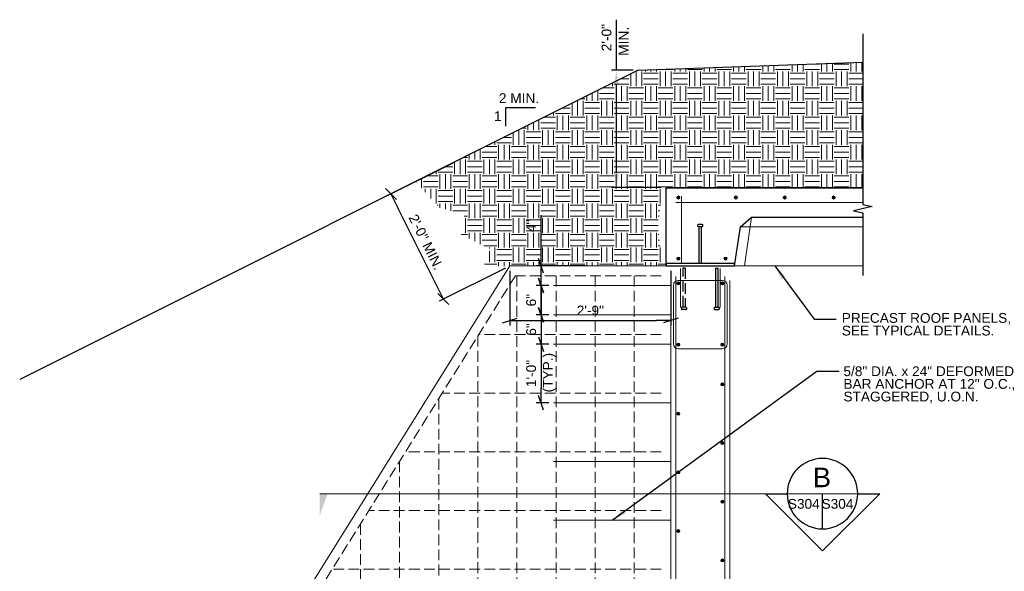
# Model space of a CAD drawing. Header units: inches. Extents: x 7540 to 7940, y 15032 to 15321.
# Tile 2 of 3: x 7548 to 7749, y 15208 to 15321. Entities that reach past the tile are written whole.
import ezdxf

# ---------------------------------------------------------------- set-up
doc = ezdxf.new("R2010")
doc.units = ezdxf.units.IN
doc.header["$LTSCALE"] = 5
doc.header["$MEASUREMENT"] = 0
doc.linetypes.add('DGN Style 3', pattern=[0.617339, 0.440956, -0.176383])
for name, color, linetype, lineweight in [('G-ANNO-DIM', 1, 'Continuous', 0), ('G-ANNO-PATT', 9, 'Continuous', 0), ('G-ANNO-TEXT', 7, 'Continuous', 30), ('S-FSTN-MISC', 12, 'Continuous', 13), ('S-REIN-RBAR', 5, 'Continuous', 13), ('S-WALL-LOAD', 3, 'Continuous', 13)]:
    doc.layers.add(name, color=color, linetype=linetype, lineweight=lineweight)
doc.styles.add("3 4 1'-0", font='arial.ttf', dxfattribs={"height": 2})
doc.styles.add('TITLE20', font='simplex.shx', dxfattribs={"height": 5000})
doc.dimstyles.new("3 4 1'-0", dxfattribs={"dimtxt": 2, "dimasz": 3, "dimexe": 1, "dimexo": 1, "dimgap": 1, "dimtad": 1, "dimdec": 4, "dimzin": 11, "dimdsep": 46, "dimlunit": 4, "dimtxsty": "3 4 1'-0", "dimblk": '_Oblique_0.3', "dimcen": 0.09, "dimadec": 4, "dimazin": 3, "dimtfac": 1, "dimtdec": 4, "dimtofl": 0, "dimtmove": 0, "dimatfit": 3, "dimfxl": 1, "dimfrac": 2, "dimtolj": 1, "dimtzin": 11, "dimarcsym": 0})

# ---------------------------------------------------------------- blocks, each defined once
blk = doc.blocks.new('REINFDOT')
for radius in [0.00313, 0.00187, 0.000625]:
    blk.add_circle((0, 0), radius)
blk = doc.blocks.new('REINF. DOT_1')
at = {"layer": 'S-REIN-RBAR', "xscale": 100, "yscale": 100, "zscale": 100, "rotation": 90.00000000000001}
blk.add_blockref('REINFDOT', (36.53, 24.59), dxfattribs=at)
blk = doc.blocks.new('*U12')
at = {"layer": 'G-ANNO-TEXT'}
for p, q in [((-0.25, 3), (-0.25, -4.5)), ((-0.5, -4.63), (-0.5, -4.88)), ((-0.38, -4.5), (0.37, -4.5)), ((-0.38, -5), (0.37, -5)), ((0.5, -4.63), (0.5, -4.88))]:
    blk.add_line(p, q, dxfattribs=at)
at = {"layer": 'G-ANNO-TEXT', "flags": 128}
blk.add_lwpolyline([(-0.25, 3), (0.25, 3), (0.25, -4.5)], dxfattribs=at)
at = {"layer": 'G-ANNO-TEXT', "extrusion": (0, 0, -1)}
for centre, start, end in [((0.37, -4.63), 0, 90), ((0.37, -4.88), 270, 0), ((-0.38, -4.63), 90, 180), ((-0.38, -4.88), 180, 270)]:
    blk.add_arc(centre, 0.125, start, end, dxfattribs=at)
blk = doc.blocks.new('REINF. DOT')
at = {"layer": 'S-REIN-RBAR', "extrusion": (0, 0, -1), "xscale": 100, "yscale": -100, "zscale": 100, "rotation": 89.99999999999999}
blk.add_blockref('REINFDOT', (-36.53, 24.59), dxfattribs=at)
blk = doc.blocks.new('*U14')
at = {"layer": 'S-REIN-RBAR'}
for p, q in [((6.75, 5), (-2.25, 5)), ((-3.25, -8), (-3.25, 4)), ((7.75, -8), (7.75, 4)), ((6.75, -9), (-2.25, -9))]:
    blk.add_line(p, q, dxfattribs=at)
at = {"layer": 'S-REIN-RBAR', "extrusion": (0, 0, -1)}
for centre, start, end in [((2.25, 4), 0, 90), ((-6.75, -8), 180, 270)]:
    blk.add_arc(centre, 1, start, end, dxfattribs=at)
at = {"layer": 'S-REIN-RBAR'}
for centre, start, end in [((6.75, 4), 0, 90), ((-2.25, -8), 180, 270)]:
    blk.add_arc(centre, 1, start, end, dxfattribs=at)
blk = doc.blocks.new('*U15')
at = {"layer": 'G-ANNO-TEXT', "linetype": 'DGN Style 3'}
for p, q in [((-0.25, 3), (-0.25, -5)), ((-0.5, -5.13), (-0.5, -5.38)), ((-0.38, -5), (0.37, -5)), ((-0.38, -5.5), (0.37, -5.5)), ((0.5, -5.13), (0.5, -5.38))]:
    blk.add_line(p, q, dxfattribs=at)
at = {"layer": 'G-ANNO-TEXT', "linetype": 'DGN Style 3', "extrusion": (0, 0, -1), "flags": 128}
blk.add_lwpolyline([(0.25, 3), (-0.25, 3), (-0.25, -5)], dxfattribs=at)
at = {"layer": 'G-ANNO-TEXT', "linetype": 'DGN Style 3', "extrusion": (0, 0, -1)}
for centre, start, end in [((0.37, -5.13), 0, 90), ((0.37, -5.38), 270, 0), ((-0.38, -5.13), 90, 180), ((-0.38, -5.38), 180, 270)]:
    blk.add_arc(centre, 0.125, start, end, dxfattribs=at)
blk = doc.blocks.new('*U16')
at = {"layer": 'G-ANNO-TEXT'}
for p, q in [((-0.25, 3), (-0.25, -5)), ((-0.5, -5.13), (-0.5, -5.38)), ((-0.38, -5), (0.37, -5)), ((-0.38, -5.5), (0.37, -5.5)), ((0.5, -5.13), (0.5, -5.38))]:
    blk.add_line(p, q, dxfattribs=at)
at = {"layer": 'G-ANNO-TEXT', "flags": 128}
blk.add_lwpolyline([(-0.25, 3), (0.25, 3), (0.25, -5)], dxfattribs=at)
at = {"layer": 'G-ANNO-TEXT', "extrusion": (0, 0, -1)}
for centre, start, end in [((0.37, -5.13), 0, 90), ((0.37, -5.38), 270, 0), ((-0.38, -5.13), 90, 180), ((-0.38, -5.38), 180, 270)]:
    blk.add_arc(centre, 0.125, start, end, dxfattribs=at)
blk = doc.blocks.new('*D17')
at = {"layer": 'Defpoints', "color": 0, "lineweight": 0, "transparency": 16777216}
for p in [(7669.77, 15310.39), (7674.21, 15310.39), (7679.92, 15286.39)]:
    blk.add_point(p, dxfattribs=at)
at = {"layer": 'G-ANNO-DIM', "color": 0, "lineweight": -2, "transparency": 16777216}
for p, q in [((7669.77, 15310.39), (7669.77, 15320.74)), ((7673.21, 15310.39), (7668.77, 15310.39)), ((7669.77, 15289.39), (7669.77, 15307.39)), ((7678.92, 15286.39), (7668.77, 15286.39))]:
    blk.add_line(p, q, dxfattribs=at)
at = {"layer": 'G-ANNO-DIM', "color": 0, "lineweight": 0, "transparency": 16777216}
for points in [[(7669.27, 15307.39), (7670.27, 15307.39), (7669.77, 15310.39)], [(7669.27, 15289.39), (7670.27, 15289.39), (7669.77, 15286.39)]]:
    blk.add_solid(points, dxfattribs=at)
at = {"layer": 'G-ANNO-DIM', "color": 0, "transparency": 16777216, "insert": (7667.75, 15317.06), "char_height": 2, "attachment_point": 5, "rotation": 90, "style": "3 4 1'-0"}
blk.add_mtext('\\A1;2\'-0"', dxfattribs=at)
blk = doc.blocks.new('_Oblique_0.3')
at = {"color": 0, "linetype": 'ByBlock', "lineweight": -2}
for p, q in [((0, 0), (-1, 0)), ((0.5, 0.167), (-0.5, -0.167))]:
    blk.add_line(p, q, dxfattribs=at)
blk = doc.blocks.new('*D18')
at = {"layer": 'Defpoints', "color": 0, "lineweight": 0, "transparency": 16777216}
for p in [(7647.94, 15270.39), (7680.92, 15270.39), (7680.92, 15259.23)]:
    blk.add_point(p, dxfattribs=at)
at = {"layer": 'G-ANNO-DIM', "color": 0, "lineweight": -2, "transparency": 16777216}
for p, q in [((7647.94, 15269.39), (7647.94, 15258.23)), ((7680.92, 15269.39), (7680.92, 15258.23)), ((7650.94, 15259.23), (7677.92, 15259.23))]:
    blk.add_line(p, q, dxfattribs=at)
at = {"layer": 'G-ANNO-DIM', "color": 0, "lineweight": -2, "transparency": 16777216, "xscale": 3, "yscale": 3, "zscale": 3, "rotation": 180}
blk.add_blockref('_Oblique_0.3', (7647.94, 15259.23), dxfattribs=at)
at = {"layer": 'G-ANNO-DIM', "color": 0, "lineweight": -2, "transparency": 16777216, "xscale": 3, "yscale": 3, "zscale": 3}
blk.add_blockref('_Oblique_0.3', (7680.92, 15259.23), dxfattribs=at)
at = {"layer": 'G-ANNO-DIM', "color": 0, "transparency": 16777216, "insert": (7664.43, 15261.26), "char_height": 2, "attachment_point": 5, "style": "3 4 1'-0"}
blk.add_mtext('\\A1;2\'-9"', dxfattribs=at)
blk = doc.blocks.new('*D23')
at = {"layer": 'Defpoints', "color": 0, "lineweight": 0, "transparency": 16777216}
for p in [(7637.2, 15291.88, -3.09), (7623.64, 15285.1), (7647.94, 15270.39)]:
    blk.add_point(p, dxfattribs=at)
at = {"layer": 'G-ANNO-DIM', "color": 0, "lineweight": -2, "transparency": 16777216}
for p, q in [((7636.3, 15291.43), (7622.74, 15284.65)), ((7633.04, 15266.29), (7624.98, 15282.41)), ((7647.05, 15269.94), (7633.49, 15263.16))]:
    blk.add_line(p, q, dxfattribs=at)
at = {"layer": 'G-ANNO-DIM', "color": 0, "lineweight": -2, "transparency": 16777216, "xscale": 3, "yscale": 3, "zscale": 3}
for p, rotation in [((7623.64, 15285.1), 116.565051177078), ((7634.38, 15263.61), 296.565051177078)]:
    blk.add_blockref('_Oblique_0.3', p, dxfattribs=dict(at, rotation=rotation))
at = {"layer": 'G-ANNO-DIM', "color": 0, "transparency": 16777216, "insert": (7630.82, 15275.26), "char_height": 2, "attachment_point": 5, "rotation": 296.5651, "style": "3 4 1'-0"}
blk.add_mtext('\\A1;2\'-0" MIN.', dxfattribs=at)
blk = doc.blocks.new('*D24')
at = {"layer": 'Defpoints', "color": 0, "lineweight": 0, "transparency": 16777216}
for p in [(7654.35, 15270.39), (7664.43, 15270.39), (7656.92, 15266.39)]:
    blk.add_point(p, dxfattribs=at)
at = {"layer": 'G-ANNO-DIM', "color": 0, "lineweight": -2, "transparency": 16777216}
for p, q in [((7654.35, 15273.39), (7654.35, 15280.76)), ((7663.43, 15270.39), (7653.35, 15270.39)), ((7655.92, 15266.39), (7653.35, 15266.39)), ((7654.35, 15263.39), (7654.35, 15260.39))]:
    blk.add_line(p, q, dxfattribs=at)
at = {"layer": 'G-ANNO-DIM', "color": 0, "lineweight": -2, "transparency": 16777216, "xscale": 3, "yscale": 3, "zscale": 3}
for p, rotation in [((7654.35, 15270.39), 270), ((7654.35, 15266.39), 90)]:
    blk.add_blockref('_Oblique_0.3', p, dxfattribs=dict(at, rotation=rotation))
at = {"layer": 'G-ANNO-DIM', "color": 0, "transparency": 16777216, "insert": (7652.35, 15278.57), "char_height": 2, "attachment_point": 5, "rotation": 90, "style": "3 4 1'-0"}
blk.add_mtext('\\A1;4"', dxfattribs=at)
blk = doc.blocks.new('*D27')
at = {"layer": 'Defpoints', "color": 0, "lineweight": 0, "transparency": 16777216}
for p in [(7656.92, 15266.39), (7654.35, 15260.39), (7656.92, 15260.39)]:
    blk.add_point(p, dxfattribs=at)
at = {"layer": 'G-ANNO-DIM', "color": 0, "lineweight": -2, "transparency": 16777216}
for p, q in [((7654.35, 15269.39), (7654.35, 15272.39)), ((7655.92, 15266.39), (7653.35, 15266.39)), ((7655.92, 15260.39), (7653.35, 15260.39)), ((7654.35, 15257.39), (7654.35, 15254.39))]:
    blk.add_line(p, q, dxfattribs=at)
at = {"layer": 'G-ANNO-DIM', "color": 0, "lineweight": -2, "transparency": 16777216, "xscale": 3, "yscale": 3, "zscale": 3}
for p, rotation in [((7654.35, 15266.39), 270), ((7654.35, 15260.39), 90)]:
    blk.add_blockref('_Oblique_0.3', p, dxfattribs=dict(at, rotation=rotation))
at = {"layer": 'G-ANNO-DIM', "color": 0, "transparency": 16777216, "insert": (7652.33, 15263.39), "char_height": 2, "attachment_point": 5, "rotation": 90, "style": "3 4 1'-0"}
blk.add_mtext('\\A1;6"', dxfattribs=at)
blk = doc.blocks.new('*D25')
at = {"layer": 'Defpoints', "color": 0, "lineweight": 0, "transparency": 16777216}
for p in [(7656.92, 15260.39), (7654.35, 15254.39), (7656.92, 15254.39)]:
    blk.add_point(p, dxfattribs=at)
at = {"layer": 'G-ANNO-DIM', "color": 0, "lineweight": -2, "transparency": 16777216}
for p, q in [((7654.35, 15263.39), (7654.35, 15266.39)), ((7655.92, 15260.39), (7653.35, 15260.39)), ((7655.92, 15254.39), (7653.35, 15254.39)), ((7654.35, 15251.39), (7654.35, 15248.39))]:
    blk.add_line(p, q, dxfattribs=at)
at = {"layer": 'G-ANNO-DIM', "color": 0, "lineweight": -2, "transparency": 16777216, "xscale": 3, "yscale": 3, "zscale": 3}
for p, rotation in [((7654.35, 15260.39), 270), ((7654.35, 15254.39), 90)]:
    blk.add_blockref('_Oblique_0.3', p, dxfattribs=dict(at, rotation=rotation))
at = {"layer": 'G-ANNO-DIM', "color": 0, "transparency": 16777216, "insert": (7652.33, 15257.39), "char_height": 2, "attachment_point": 5, "rotation": 90, "style": "3 4 1'-0"}
blk.add_mtext('\\A1;6"', dxfattribs=at)
blk = doc.blocks.new('*D26')
at = {"layer": 'Defpoints', "color": 0, "lineweight": 0, "transparency": 16777216}
for p in [(7656.92, 15254.39), (7654.35, 15242.39), (7656.92, 15242.39)]:
    blk.add_point(p, dxfattribs=at)
at = {"layer": 'G-ANNO-DIM', "color": 0, "lineweight": -2, "transparency": 16777216}
for p, q in [((7655.92, 15254.39), (7653.35, 15254.39)), ((7654.35, 15251.39), (7654.35, 15245.39)), ((7655.92, 15242.39), (7653.35, 15242.39))]:
    blk.add_line(p, q, dxfattribs=at)
at = {"layer": 'G-ANNO-DIM', "color": 0, "lineweight": -2, "transparency": 16777216, "xscale": 3, "yscale": 3, "zscale": 3}
for p, rotation in [((7654.35, 15254.39), 90), ((7654.35, 15242.39), 270)]:
    blk.add_blockref('_Oblique_0.3', p, dxfattribs=dict(at, rotation=rotation))
at = {"layer": 'G-ANNO-DIM', "color": 0, "transparency": 16777216, "insert": (7652.33, 15248.39), "char_height": 2, "attachment_point": 5, "rotation": 90, "style": "3 4 1'-0"}
blk.add_mtext('\\A1;1\'-0"', dxfattribs=at)

msp = doc.modelspace()

# ---------------------------------------------------------------- hatches: boundary and pattern name
at = {"layer": 'G-ANNO-PATT'}
h = msp.add_hatch(dxfattribs=at)
h.set_pattern_fill('EARTH', color=256, style=0, pattern_type=2)
h.set_pattern_definition([(90, (7719.9233, 15316.149), (-6.00004, -6.00004), [3, -3.00004]), (90, (7722.9233, 15313.149), (-6.00004, -6.00004), [3, -3.00004]), (90, (7718.7983, 15316.149), (-6.00004, -6.00004), [3, -3.00004]), (90, (7721.7983, 15313.149), (-6.00004, -6.00004), [3, -3.00004]), (90, (7717.6733, 15316.149), (-6.00004, -6.00004), [3, -3.00004]), (90, (7720.6733, 15313.149), (-6.00004, -6.00004), [3, -3.00004]), (0, (7720.2983, 15318.774), (-6.00004, -6.00004), [3, -3.00004]), (0, (7717.2983, 15315.774), (-6.00004, -6.00004), [3, -3.00004]), (0, (7720.2983, 15317.649), (-6.00004, -6.00004), [3, -3.00004]), (0, (7717.2983, 15314.649), (-6.00004, -6.00004), [3, -3.00004]), (0, (7720.2983, 15316.524), (-6.00004, -6.00004), [3, -3.00004]), (0, (7717.2983, 15313.524), (-6.00004, -6.00004), [3, -3.00004])])
h.paths.add_polyline_path([(7679.92005, 15270.38535, -0.191836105), (7679.92005, 15286.38535), (7720.17241, 15286.38535), (7720.17241, 15312.01986), (7674.21368, 15310.38535), (7628.69979, 15287.62841), (7633.48772, 15282.33691), (7638.72011, 15280.86641), (7637.95583, 15276.80782), (7643.95237, 15273.87862), (7642.60031, 15270.2788), (7647.94181, 15270.38535)])

# ---------------------------------------------------------------- linework, layer by layer
for p, q in [((7695.92005, 15270.38535, 3.94634), (7697.41456, 15280.38535, 3.94634)), ((7720.17241, 15278.40732, 3.94634), (7695.11894, 15278.40732, 3.94634)), ((7720.17241, 15270.38535, 3.94634), (7693.92005, 15270.38535, 3.94634))]:
    msp.add_line(p, q, dxfattribs=at)
at = {"layer": 'G-ANNO-TEXT'}
for p, q in [((7674.21368, 15310.38535, 3.94634), (7720.17241, 15312.01986, 3.94634)), ((7674.21368, 15310.38535, 3.94634), (7547.73917, 15247.1481, 3.94634)), ((7653.21573, 15302.7285, 3.94634), (7647.09036, 15302.7285, 3.94634)), ((7647.09036, 15302.7285, 3.94634), (7647.09036, 15298.95433, 3.94634)), ((7695.11894, 15278.40732, 3.94634), (7697.41456, 15280.38535, 3.94634)), ((7697.41456, 15280.38535, 3.94634), (7720.17241, 15280.38535, 3.94634)), ((7693.92005, 15270.38535, 3.94634), (7695.11894, 15278.40732, 3.94634)), ((7711.89564, 15216.61997), (7711.89564, 15223.81776))]:
    msp.add_line(p, q, dxfattribs=at)
at = {"layer": 'G-ANNO-TEXT', "color": 7, "linetype": 'Continuous', "lineweight": 0}
msp.add_line((7719.09342, 15223.81776), (7609.09325, 15223.81776), dxfattribs=at)
at = {"layer": 'G-ANNO-TEXT', "elevation": 3.94634, "flags": 128}
for points in [[(7720.17241, 15317.86985), (7720.17241, 15288.36555), (7720.17241, 15282.93828), (7722.07107, 15282.50676), (7718.27374, 15281.64373), (7720.17241, 15281.21222), (7720.17241, 15268.40965)], [(7679.92005, 15270.38535), (7679.92005, 15286.38535), (7720.17241, 15286.38535)], [(7720.17241, 15286.38535), (7679.92005, 15286.38535)]]:
    msp.add_lwpolyline(points, dxfattribs=at)
at = {"layer": 'G-ANNO-TEXT', "flags": 128}
msp.add_lwpolyline([(7719.09342, 15223.81776), (7723.59389, 15223.81776), (7711.90651, 15212.11951), (7700.21912, 15223.81776), (7704.69786, 15223.81776, 1), (7719.09342, 15223.81776)], format="xyb", dxfattribs=at)
at = {"layer": 'G-ANNO-TEXT', "extrusion": (0, 0, -1)}
msp.add_circle((-7711.89564, 15223.81776), 7.19778, dxfattribs=at)
at = {"layer": 'G-ANNO-TEXT', "color": 7, "linetype": 'Continuous', "lineweight": 13, "extrusion": (0, 0, -1)}
msp.add_solid([(-7609.09325, 15223.81776), (-7609.09325, 15219.30561), (-7610.68178, 15223.81776)], dxfattribs=at)
at = {"layer": 'G-ANNO-TEXT'}
msp.add_3dface([(7679.92005, 15270.38535, 3.94634), (7693.92005, 15270.38535, 3.94634), (7693.92005, 15270.88535, 3.94634), (7679.92005, 15270.88535, 3.94634)], dxfattribs=at)
at = {"layer": 'S-FSTN-MISC'}
for p, q in [((7680.92005, 15266.38535, 3.94634), (7656.92005, 15266.38535, 3.94634)), ((7680.92005, 15260.38535, 3.94634), (7656.92005, 15260.38535, 3.94634)), ((7680.92005, 15254.38535, 3.94634), (7656.92005, 15254.38535, 3.94634)), ((7680.92005, 15242.38535, 3.94634), (7656.92005, 15242.38535, 3.94634)), ((7680.92005, 15230.38535, 3.94634), (7656.92005, 15230.38535, 3.94634)), ((7680.92005, 15218.38535, 3.94634), (7656.92005, 15218.38535, 3.94634))]:
    msp.add_line(p, q, dxfattribs=at)
at = {"layer": 'S-REIN-RBAR'}
for p, q in [((7683.03907, 15270.88535, 3.94634), (7683.03907, 15284.64609, 3.94634)), ((7681.92005, 15283.38535, 3.94634), (7720.17241, 15283.38535, 3.94634)), ((7682.85157, 15269.87718, 3.94634), (7682.85157, 15261.87718, 3.94634)), ((7690.98954, 15269.87718, 3.94634), (7690.98954, 15261.87718, 3.94634)), ((7681.92005, 15094.82235, 3.94634), (7681.92005, 15268.22835, 3.94634)), ((7691.92105, 15094.82235, 3.94634), (7691.92105, 15268.22835, 3.94634))]:
    msp.add_line(p, q, dxfattribs=at)
at = {"layer": 'S-REIN-RBAR', "linetype": 'DGN Style 3'}
for p, q in [((7649.09651, 15268.38535, 3.94634), (7558.90796, 15123.84945, 3.94634)), ((7678.92005, 15268.38535, 3.94634), (7649.09651, 15268.38535, 3.94634)), ((7649.42005, 15268.38535, 3.94634), (7649.42005, 15076.38535, 3.94634)), ((7657.42005, 15268.38535, 3.94634), (7657.42005, 15076.38535, 3.94634)), ((7665.42005, 15268.38535, 3.94634), (7665.42005, 15076.38535, 3.94634)), ((7673.42005, 15268.38535, 3.94634), (7673.42005, 15076.38535, 3.94634)), ((7641.42005, 15256.08309, 3.94634), (7641.42005, 15076.38535, 3.94634)), ((7678.92005, 15256.38535, 3.94634), (7641.60866, 15256.38535, 3.94634)), ((7678.92005, 15244.38535, 3.94634), (7634.12082, 15244.38535, 3.94634)), ((7633.42005, 15243.26231, 3.94634), (7633.42005, 15076.38535, 3.94634)), ((7678.92005, 15232.38535, 3.94634), (7626.63297, 15232.38535, 3.94634)), ((7625.42005, 15230.44153, 3.94634), (7625.42005, 15076.38535, 3.94634)), ((7678.92005, 15220.38535, 3.94634), (7619.14512, 15220.38535, 3.94634)), ((7617.42005, 15217.62075, 3.94634), (7617.42005, 15076.38535, 3.94634)), ((7678.92005, 15208.38535, 3.94634), (7611.65728, 15208.38535, 3.94634))]:
    msp.add_line(p, q, dxfattribs=at)
at = {"layer": 'S-WALL-LOAD'}
for p, q in [((7647.94181, 15270.38535, 3.94634), (7556.90796, 15124.38535, 3.94634)), ((7680.92005, 15270.38535, 3.94634), (7647.94181, 15270.38535, 3.94634)), ((7680.92005, 15092.88535, 3.94634), (7680.92005, 15267.41585, 3.94634)), ((7692.92005, 15092.88535, 3.94634), (7692.92005, 15267.41585, 3.94634))]:
    msp.add_line(p, q, dxfattribs=at)

# ---------------------------------------------------------------- block references
at = {"layer": 'G-ANNO-TEXT', "rotation": 180}
msp.add_blockref('*U12', (7686.92004, 15273.88534, 3.94634), dxfattribs=at)
at = {"layer": 'G-ANNO-TEXT', "linetype": 'DGN Style 3', "extrusion": (0, 0, -1)}
msp.add_blockref('*U15', (-7683.57416, 15266.94837, -3.94634), dxfattribs=at)
at = {"layer": 'G-ANNO-TEXT'}
msp.add_blockref('*U16', (7690.26694, 15266.94837, 3.94634), dxfattribs=at)
at = {"layer": 'S-REIN-RBAR', "rotation": 180}
for p in [(7718.95346, 15308.97478, 3.94634), (7730.70346, 15308.97478, 3.94634), (7740.70346, 15308.97478, 3.94634), (7750.70346, 15308.97478, 3.94634), (7718.95346, 15296.47478, 3.94634), (7728.602, 15296.47478, 3.94634), (7727.96315, 15291.40935, 3.94634), (7727.95446, 15278.86635, 3.94634), (7727.95446, 15270.75053, 3.94634), (7727.95446, 15258.75053, 3.94634), (7727.95446, 15246.75053, 3.94634), (7727.95446, 15234.75053, 3.94634)]:
    msp.add_blockref('REINF. DOT_1', p, dxfattribs=at)
at = {"layer": 'S-REIN-RBAR'}
msp.add_blockref('*U14', (7684.67053, 15262.44035, 3.94634), dxfattribs=at)
at = {"layer": 'S-REIN-RBAR', "extrusion": (0, 0, -1), "rotation": 180}
for p in [(-7645.87795, 15291.40935, -3.94634), (-7645.88665, 15278.86635, -3.94634), (-7645.88665, 15264.75053, -3.94634), (-7645.88665, 15252.75053, -3.94634), (-7645.88665, 15240.75053, -3.94634)]:
    msp.add_blockref('REINF. DOT', p, dxfattribs=at)

# ---------------------------------------------------------------- texts
at = {"layer": 'G-ANNO-TEXT', "color": 7, "char_height": 2, "attachment_point": 3, "rotation": 90, "line_spacing_factor": 0.6, "style": "3 4 1'-0"}
for s, insert in [('MIN.', (7670.23764, 15319.25908, 3.94634)), ('(TYP.)', (7654.75188, 15252.5961, 3.94634))]:
    msp.add_mtext(s, dxfattribs=dict(at, insert=insert))
at = {"layer": 'G-ANNO-TEXT', "color": 7, "char_height": 2, "style": "3 4 1'-0"}
for s, insert, attachment_point, line_spacing_factor in [('2 MIN.', (7653.9475, 15305.69455, 3.94634), 3, 0.6), ('1', (7646.2811, 15302.01985, 3.94634), 3, 0.6), ('PRECAST ROOF PANELS,\\PSEE TYPICAL DETAILS.', (7715.83986, 15260.75332), 1, 0.776524), ('5/8" DIA. x 24" DEFORMED\\PBAR ANCHOR AT 12" O.C., \\PSTAGGERED, U.O.N.', (7716.18081, 15249.85637), 1, 0.776524)]:
    msp.add_mtext(s, dxfattribs=dict(at, insert=insert, attachment_point=attachment_point, line_spacing_factor=line_spacing_factor))
at = {"layer": 'G-ANNO-TEXT', "color": 7, "linetype": 'Continuous', "lineweight": 0, "line_spacing_factor": 0.72, "style": 'TITLE20'}
for s, insert, char_height, attachment_point in [('\\fArial|b0|i0|c00|p39;B', (7711.78646, 15227.14125), 3.996, 5), ('\\fArial|b0|i0|c00|p39;S304', (7708.07097, 15220.7115), 1.998, 8), ('\\fArial|b0|i0|c00|p39;S304', (7714.96623, 15220.7115), 1.998, 8)]:
    msp.add_mtext(s, dxfattribs=dict(at, insert=insert, char_height=char_height, attachment_point=attachment_point))

# ---------------------------------------------------------------- dimensions: what is measured, and where the dimension line sits
at = {"layer": 'G-ANNO-DIM'}
dim = msp.add_linear_dim(base=(7669.77141, 15310.38535, 3.94634), p1=(7679.92005, 15286.38535, 3.94634), p2=(7674.21368, 15310.38535, 3.94634), angle=90, dimstyle="3 4 1'-0", dxfattribs=at)
dim.commit()
dim.dimension.update_dxf_attribs({"geometry": '*D17', "text_midpoint": (7669.77141, 15317.06066, 3.94634), "dimtype": 160})
dim = msp.add_linear_dim(base=(7623.63931, 15285.09817, 3.09308), p1=(7647.94181, 15270.38535, 3.09308), p2=(7637.19618, 15291.8766), angle=116.5650512, text='<> MIN.', dimstyle="3 4 1'-0", dxfattribs=at)
dim.commit()
dim.dimension.update_dxf_attribs({"geometry": '*D23', "text_midpoint": (7630.81989, 15275.25642, 3.09308)})
for base, p1, p2, angle, picture, middle in [((7654.35451, 15270.38535, 3.94634), (7656.92005, 15266.38535, 3.94634), (7664.43093, 15270.38535, 3.94634), 90, '*D24', (7652.35451, 15278.57498, 3.94634)), ((7654.35451, 15260.38535, 3.94634), (7656.92005, 15266.38535, 3.94634), (7656.92005, 15260.38535, 3.94634), 270, '*D27', (7652.33336, 15263.38535, 3.94634)), ((7654.35451, 15254.38535, 3.94634), (7656.92005, 15260.38535, 3.94634), (7656.92005, 15254.38535, 3.94634), 270, '*D25', (7652.33336, 15257.38535, 3.94634)), ((7654.35451, 15242.38535, 3.94634), (7656.92005, 15254.38535, 3.94634), (7656.92005, 15242.38535, 3.94634), 270, '*D26', (7652.33336, 15248.38535, 3.94634))]:
    dim = msp.add_linear_dim(base=base, p1=p1, p2=p2, angle=angle, dimstyle="3 4 1'-0", dxfattribs=at)
    dim.commit()
    dim.dimension.update_dxf_attribs({"geometry": picture, "text_midpoint": middle})
dim = msp.add_linear_dim(base=(7680.92005, 15259.23391, 3.94634), p1=(7647.94181, 15270.38535, 3.94634), p2=(7680.92005, 15270.38535, 3.94634), dimstyle="3 4 1'-0", dxfattribs=at)
dim.commit()
dim.dimension.update_dxf_attribs({"geometry": '*D18', "text_midpoint": (7664.43093, 15261.25506, 3.94634)})

# ---------------------------------------------------------------- leaders
at = {"layer": 'G-ANNO-TEXT'}
for points in [[(7702.14939, 15270.38535), (7710.17515, 15259.53389), (7714.70798, 15259.53389)], [(7668.92005, 15218.38535), (7710.74304, 15248.85567), (7715.27587, 15248.85567)]]:
    msp.add_leader(points, dimstyle="3 4 1'-0", override={"dimgap": 2}, dxfattribs=at)

doc.saveas('drawing.dxf')
